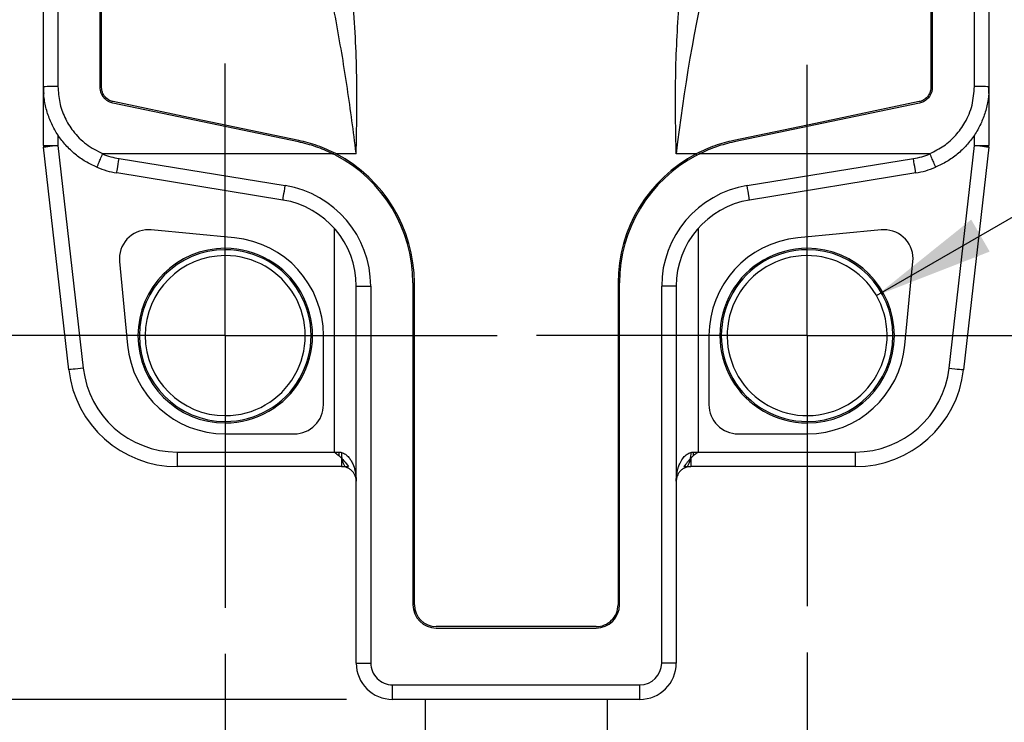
# Model space of a CAD drawing. Header units: millimetres. Extents: x 3 to 137, y 3 to 105.
# Tile 5 of 19: x 85 to 98, y 36 to 46. Entities that reach past the tile are written whole.
import ezdxf

# ---------------------------------------------------------------- set-up
doc = ezdxf.new("R2010")
doc.units = ezdxf.units.MM
doc.header["$LTSCALE"] = 0.5
doc.linetypes.add('CENTERX2', pattern=[20.32, 12.7, -2.54, 2.54, -2.54])
doc.layers.add('CENTER', color=40, linetype='CENTERX2')
doc.layers.add('DIMENSIONS', color=140, linetype='Continuous', lineweight=25)
doc.styles.add('SLDTEXTSTYLE0', font='TXT', dxfattribs={"width": 0.7})
doc.dimstyles.new('SLDDIMSTYLE0', dxfattribs={"dimtxt": 1.079004, "dimasz": 1.651, "dimexe": 0, "dimexo": 0.0625, "dimgap": 0.269751, "dimtad": 0, "dimtih": 1, "dimtoh": 1, "dimrnd": 1e-09, "dimzin": 12, "dimdsep": 46, "dimtxsty": 'SLDTEXTSTYLE0', "dimsah": 1, "dimcen": 0.09, "dimadec": 0, "dimazin": 3, "dimtfac": 1, "dimtofl": 0, "dimtmove": 0, "dimatfit": 3, "dimfxl": 0, "dimfrac": 2, "dimtolj": 1, "dimtzin": 12, "dimarcsym": 0})
doc.dimstyles.new('SLDDIMSTYLE1', dxfattribs={"dimtxt": 1.079004, "dimasz": 1.651, "dimexe": 0, "dimexo": 0.0625, "dimgap": 0.269751, "dimtad": 0, "dimtih": 1, "dimtoh": 1, "dimrnd": 1e-09, "dimzin": 4, "dimdsep": 46, "dimtxsty": 'SLDTEXTSTYLE0', "dimsah": 1, "dimcen": 0.09, "dimadec": 0, "dimazin": 1, "dimtfac": 1, "dimtofl": 0, "dimtmove": 0, "dimatfit": 3, "dimfxl": 0, "dimfrac": 2, "dimtolj": 1, "dimtzin": 12, "dimarcsym": 0})
doc.dimstyles.new('SLDDIMSTYLE2', dxfattribs={"dimtxt": 1.079004, "dimasz": 1.651, "dimexe": 0, "dimexo": 0.0625, "dimgap": 0.269751, "dimtad": 0, "dimtih": 1, "dimtoh": 1, "dimrnd": 1e-09, "dimzin": 12, "dimdsep": 46, "dimtxsty": 'SLDTEXTSTYLE0', "dimsah": 1, "dimcen": 0.09, "dimadec": 0, "dimazin": 3, "dimtfac": 1, "dimtmove": 0, "dimatfit": 0, "dimfxl": 0, "dimfrac": 2, "dimtolj": 1, "dimtzin": 12, "dimarcsym": 0})
doc.dimstyles.new('SLDDIMSTYLE3', dxfattribs={"dimtxt": 1.079004, "dimasz": 1.651, "dimexe": 0, "dimexo": 0.0625, "dimgap": 0.269751, "dimtad": 0, "dimtih": 1, "dimtoh": 1, "dimrnd": 1e-09, "dimzin": 4, "dimdsep": 46, "dimtxsty": 'SLDTEXTSTYLE0', "dimsah": 1, "dimcen": 0.09, "dimadec": 0, "dimazin": 1, "dimtfac": 1, "dimtmove": 0, "dimatfit": 0, "dimfxl": 0, "dimfrac": 2, "dimtolj": 1, "dimtzin": 12, "dimarcsym": 0})
doc.dimstyles.new('SLDDIMSTYLE4', dxfattribs={"dimtxt": 1.079004, "dimasz": 1.651, "dimexe": 0, "dimexo": 0.0625, "dimgap": 0.269751, "dimtad": 0, "dimtih": 1, "dimtoh": 1, "dimrnd": 1e-09, "dimzin": 12, "dimdsep": 46, "dimtxsty": 'SLDTEXTSTYLE0', "dimsah": 1, "dimcen": 0, "dimadec": 0, "dimazin": 3, "dimtfac": 1, "dimtofl": 0, "dimtmove": 0, "dimatfit": 3, "dimfxl": 0, "dimfrac": 2, "dimtolj": 1, "dimtzin": 12, "dimarcsym": 0})

# ---------------------------------------------------------------- blocks, each defined once
blk = doc.blocks.new('_D')
at = {"layer": 'DIMENSIONS'}
for p, q in [((87.154, 50.127), (78.309, 50.127)), ((79.897, 50.127), (79.897, 48.123)), ((78.294, 46.166), (77.931, 46.166)), ((77.931, 46.166), (77.931, 44.452)), ((81.5, 46.166), (81.862, 46.166)), ((81.862, 46.166), (81.862, 44.452)), ((77.931, 44.452), (78.294, 44.452)), ((81.862, 44.452), (81.5, 44.452)), ((79.897, 41.527), (79.897, 44.21)), ((82.954, 41.527), (78.309, 41.527))]:
    blk.add_line(p, q, dxfattribs=at)
for points in [[(79.897, 50.127), (79.643, 48.476), (80.151, 48.476)], [(79.897, 41.527), (80.151, 43.178), (79.643, 43.178)]]:
    blk.add_solid(points, dxfattribs=at)
at = {"layer": 'DIMENSIONS', "char_height": 1.0583, "attachment_point": 1, "style": 'SLDTEXTSTYLE0'}
for s, insert in [('8.6', (78.743, 47.772)), ('0.34', (78.294, 45.816))]:
    blk.add_mtext(s, dxfattribs=dict(at, insert=insert))
blk = doc.blocks.new('_D_1')
at = {"layer": 'DIMENSIONS'}
for p, q in [((86.051, 55.527), (73.313, 55.527)), ((74.9, 55.527), (74.9, 50.747)), ((73.297, 48.791), (72.935, 48.791)), ((72.935, 48.791), (72.935, 47.076)), ((76.503, 48.791), (76.866, 48.791)), ((76.866, 48.791), (76.866, 47.076)), ((72.935, 47.076), (73.297, 47.076)), ((76.866, 47.076), (76.503, 47.076)), ((74.9, 41.527), (74.9, 46.834)), ((82.954, 41.527), (73.313, 41.527))]:
    blk.add_line(p, q, dxfattribs=at)
for points in [[(74.9, 55.527), (74.646, 53.876), (75.154, 53.876)], [(74.9, 41.527), (75.154, 43.178), (74.646, 43.178)]]:
    blk.add_solid(points, dxfattribs=at)
at = {"layer": 'DIMENSIONS', "char_height": 1.0583, "attachment_point": 1, "style": 'SLDTEXTSTYLE0'}
for s, insert in [('14.0', (73.297, 50.396)), ('0.55', (73.297, 48.44))]:
    blk.add_mtext(s, dxfattribs=dict(at, insert=insert))
blk = doc.blocks.new('_D_2')
at = {"layer": 'DIMENSIONS'}
for p, q in [((80.05, 36.527), (80.05, 39.702)), ((88.994, 36.527), (78.462, 36.527)), ((89.444, 27.209), (78.462, 27.209)), ((80.05, 27.209), (80.05, 24.034))]:
    blk.add_line(p, q, dxfattribs=at)
for points in [[(80.05, 36.527), (80.304, 38.178), (79.796, 38.178)], [(80.05, 27.209), (79.796, 25.558), (80.304, 25.558)]]:
    blk.add_solid(points, dxfattribs=at)
at = {"layer": 'DIMENSIONS', "char_height": 1.0583, "attachment_point": 1, "style": 'SLDTEXTSTYLE0'}
for s, insert in [('3-WIRE', (77.348, 33.841)), ('PIGTAIL', (77.172, 32.126))]:
    blk.add_mtext(s, dxfattribs=dict(at, insert=insert))
blk = doc.blocks.new('_D_3')
at = {"layer": 'DIMENSIONS'}
for p, q in [((74.9, 41.527), (74.9, 44.702)), ((82.954, 41.527), (73.313, 41.527)), ((73.297, 39.15), (72.935, 39.15)), ((72.935, 39.15), (72.935, 37.436)), ((76.503, 39.15), (76.866, 39.15)), ((76.866, 39.15), (76.866, 37.436)), ((72.935, 37.436), (73.297, 37.436)), ((76.866, 37.436), (76.503, 37.436)), ((88.994, 36.527), (73.313, 36.527)), ((74.9, 36.527), (74.9, 33.352))]:
    blk.add_line(p, q, dxfattribs=at)
for points in [[(74.9, 41.527), (75.154, 43.178), (74.646, 43.178)], [(74.9, 36.527), (74.646, 34.876), (75.154, 34.876)]]:
    blk.add_solid(points, dxfattribs=at)
at = {"layer": 'DIMENSIONS', "char_height": 1.0583, "attachment_point": 1, "style": 'SLDTEXTSTYLE0'}
for s, insert in [('5.0', (73.746, 40.756)), ('0.20', (73.297, 38.8))]:
    blk.add_mtext(s, dxfattribs=dict(at, insert=insert))
blk = doc.blocks.new('_D_5')
at = {"layer": 'DIMENSIONS'}
for p, q in [((101.99, 45.257), (101.627, 45.257)), ((101.627, 45.257), (101.627, 43.542)), ((105.196, 45.257), (105.558, 45.257)), ((105.558, 45.257), (105.558, 43.542)), ((96.282, 42.077), (99.076, 43.69)), ((99.076, 43.69), (100.471, 43.69)), ((101.627, 43.542), (101.99, 43.542)), ((105.558, 43.542), (105.196, 43.542))]:
    blk.add_line(p, q, dxfattribs=at)
blk.add_solid([(96.282, 42.077), (97.839, 42.682), (97.585, 43.122)], dxfattribs=at)
at = {"layer": 'DIMENSIONS', "char_height": 1.0583, "attachment_point": 1, "style": 'SLDTEXTSTYLE0'}
for s, insert in [('%%c', (101.624, 46.863)), ('2.2', (103.253, 46.863)), ('0.09', (101.99, 44.906)), ('TYP.', (102.042, 42.95))]:
    blk.add_mtext(s, dxfattribs=dict(at, insert=insert))
blk = doc.blocks.new('_D_6')
at = {"layer": 'DIMENSIONS'}
for p, q in [((87.329, 37.152), (87.329, 33.581)), ((95.329, 37.172), (95.329, 33.581)), ((87.329, 35.168), (95.329, 35.168)), ((95.329, 35.168), (98.593, 35.168)), ((100.055, 35.168), (99.693, 35.168)), ((99.693, 35.168), (99.693, 33.453)), ((103.262, 35.168), (103.624, 35.168)), ((103.624, 35.168), (103.624, 33.453)), ((99.693, 33.453), (100.055, 33.453)), ((103.624, 33.453), (103.262, 33.453))]:
    blk.add_line(p, q, dxfattribs=at)
for points in [[(87.329, 35.168), (88.98, 34.914), (88.98, 35.422)], [(95.329, 35.168), (93.678, 35.422), (93.678, 34.914)]]:
    blk.add_solid(points, dxfattribs=at)
at = {"layer": 'DIMENSIONS', "char_height": 1.0583, "attachment_point": 1, "style": 'SLDTEXTSTYLE0'}
for s, insert in [('8.0', (100.504, 36.774)), ('0.31', (100.055, 34.817))]:
    blk.add_mtext(s, dxfattribs=dict(at, insert=insert))
blk = doc.blocks.new('SW_CENTERMARKSYMBOL_0')
at = {"layer": 'CENTER', "color": 0}
for p, q in [((0, 2.54), (0, 3.74)), ((0, 0), (0, 2.54)), ((-2.54, 0), (-3.74, 0)), ((0, 0), (-2.54, 0)), ((0, 0), (0, -2.54)), ((0, 0), (2.54, 0)), ((2.54, 0), (3.74, 0)), ((0, -2.54), (0, -3.74))]:
    blk.add_line(p, q, dxfattribs=at)
blk = doc.blocks.new('SW_CENTERMARKSYMBOL_1')
at = {"layer": 'CENTER', "color": 0}
for p, q in [((0, 2.54), (0, 3.72)), ((0, 0), (0, 2.54)), ((-2.54, 0), (-3.72, 0)), ((0, 0), (-2.54, 0)), ((0, 0), (0, -2.54)), ((0, 0), (2.54, 0)), ((2.54, 0), (3.72, 0)), ((0, -2.54), (0, -3.72))]:
    blk.add_line(p, q, dxfattribs=at)

msp = doc.modelspace()

# ---------------------------------------------------------------- linework, layer by layer
for p, q in [((84.82931, 44.94714), (84.82931, 54.31452)), ((85.02931, 54.33425), (85.02931, 44.95014)), ((97.62931, 44.95014), (97.62931, 54.33425)), ((97.82931, 54.31452), (97.82931, 44.94714)), ((85.60931, 44.93906), (85.60931, 53.96678)), ((85.62931, 44.93906), (85.62931, 53.95404)), ((97.02931, 53.95404), (97.02931, 44.93906)), ((97.04931, 53.96678), (97.04931, 44.93906)), ((84.82931, 44.13802), (84.82931, 44.93906)), ((97.82931, 44.93906), (97.82931, 44.13802)), ((85.02931, 44.28381), (85.02931, 44.13802)), ((97.62931, 44.13802), (97.62931, 44.28381)), ((84.82931, 44.13802), (85.02931, 44.13802)), ((85.02931, 44.13802), (85.37701, 41.07983)), ((97.28161, 41.07983), (97.62931, 44.13802)), ((97.62931, 44.13802), (97.82931, 44.13802)), ((85.17829, 41.05724), (84.83059, 44.11543)), ((85.64306, 44.02864), (88.80306, 44.02864)), ((88.81092, 44.02475), (85.64306, 44.02475)), ((88.83828, 44.01088), (88.84573, 44.00701)), ((88.84748, 44.02864), (89.12931, 44.02864)), ((89.12931, 44.02475), (88.85497, 44.02475)), ((93.52931, 44.02864), (93.81114, 44.02864)), ((93.80365, 44.02475), (93.52931, 44.02475)), ((93.81289, 44.00701), (93.82034, 44.01088)), ((97.01556, 44.02475), (93.84769, 44.02475)), ((93.85556, 44.02864), (97.01556, 44.02864)), ((97.82803, 44.11543), (97.48032, 41.05724)), ((85.86863, 43.96013), (88.15425, 43.58805)), ((94.50436, 43.58805), (96.78998, 43.96013)), ((88.12212, 43.39065), (85.8365, 43.76273)), ((96.82212, 43.76273), (94.5365, 43.39065)), ((87.45815, 42.87053), (86.31193, 42.98042)), ((88.82931, 39.92669), (88.82931, 42.99997)), ((93.82931, 42.99997), (93.82931, 39.92669)), ((96.34669, 42.98042), (95.20047, 42.87053)), ((85.87558, 42.54407), (85.98547, 41.39785)), ((96.67315, 41.39785), (96.78304, 42.54407)), ((89.90931, 42.25185), (89.90931, 37.82669)), ((89.92931, 37.82669), (89.92931, 42.25185)), ((92.72931, 42.25185), (92.72931, 37.82669)), ((92.74931, 37.82669), (92.74931, 42.25185)), ((89.12931, 37.02669), (89.12931, 42.20624)), ((89.12931, 42.20624), (89.32931, 42.20624)), ((89.32931, 42.20624), (89.32931, 37.02669)), ((93.52931, 42.20624), (93.32931, 42.20624)), ((93.32931, 37.02669), (93.32931, 42.20624)), ((93.52931, 42.20624), (93.52931, 37.02669)), ((88.67931, 40.57669), (88.67931, 41.52669)), ((93.97931, 41.52669), (93.97931, 40.57669)), ((87.32931, 40.17669), (88.27931, 40.17669)), ((94.37931, 40.17669), (95.32931, 40.17669)), ((86.66869, 39.92669), (88.82931, 39.92669)), ((86.66869, 39.92669), (86.66869, 39.72669)), ((88.82931, 39.92669), (88.88931, 39.92669)), ((88.92931, 39.83733), (88.92931, 39.72669)), ((93.72931, 39.83732), (93.72931, 39.72669)), ((93.76931, 39.92669), (93.82931, 39.92669)), ((93.82931, 39.92669), (95.98993, 39.92669)), ((95.98993, 39.92669), (95.98993, 39.72669)), ((88.92931, 39.72669), (86.66869, 39.72669)), ((88.92931, 39.72669), (89.02374, 39.72669)), ((93.63496, 39.72669), (93.72931, 39.72669)), ((95.98993, 39.72669), (93.72931, 39.72669)), ((92.42931, 37.52669), (90.22931, 37.52669)), ((90.22931, 37.50669), (92.42931, 37.50669)), ((89.12931, 37.02669), (89.32931, 37.02669)), ((93.52931, 37.02669), (93.32931, 37.02669)), ((89.62931, 36.52669), (89.62931, 36.72669)), ((89.62931, 36.72669), (93.02931, 36.72669)), ((93.02931, 36.52669), (93.02931, 36.72669)), ((93.02931, 36.52669), (89.62931, 36.52669)), ((90.07931, 36.52669), (90.07931, 33.82311)), ((92.57931, 36.52669), (92.57931, 33.82311))]:
    msp.add_line(p, q)
at = {"flags": 128}
for points in [[(88.33494, 44.18986), (86.90655, 44.48882), (85.78424, 44.72372)], [(88.33903, 44.20943), (86.91064, 44.5084), (85.78833, 44.7433)], [(96.87028, 44.7433), (95.44189, 44.44433), (94.31958, 44.20943)], [(96.87438, 44.72372), (95.44599, 44.42476), (94.32368, 44.18986)], [(85.02931, 44.13802), (84.99054, 44.13362), (84.95326, 44.12938), (84.9189, 44.12547), (84.88879, 44.12205), (84.86408, 44.11924), (84.84571, 44.11715), (84.83441, 44.11587), (84.83059, 44.11543)], [(97.82803, 44.11543), (97.82421, 44.11587), (97.8129, 44.11715), (97.79454, 44.11924), (97.76982, 44.12205), (97.73971, 44.12547), (97.70535, 44.12938), (97.66808, 44.13362), (97.62931, 44.13802)], [(97.01556, 44.02864), (97.01598, 44.02654), (97.01631, 44.0249)], [(85.8365, 43.76273), (85.83711, 43.76652), (85.83894, 43.77776), (85.84191, 43.796), (85.84591, 43.82055), (85.85078, 43.85046), (85.85633, 43.88459), (85.86236, 43.92162), (85.86863, 43.96013)], [(96.82212, 43.76273), (96.8215, 43.76652), (96.81967, 43.77776), (96.8167, 43.796), (96.81271, 43.82055), (96.80784, 43.85046), (96.80228, 43.88459), (96.79625, 43.92162), (96.78998, 43.96013)], [(88.12212, 43.39065), (88.12274, 43.39445), (88.12456, 43.40568), (88.12753, 43.42392), (88.13153, 43.44847), (88.1364, 43.47838), (88.14196, 43.51251), (88.14798, 43.54954), (88.15425, 43.58805)], [(94.5365, 43.39065), (94.53588, 43.39445), (94.53405, 43.40568), (94.53108, 43.42392), (94.52708, 43.44847), (94.52221, 43.47838), (94.51666, 43.51251), (94.51063, 43.54954), (94.50436, 43.58805)], [(85.37701, 41.07983), (85.33824, 41.07543), (85.30096, 41.07119), (85.26661, 41.06728), (85.23649, 41.06386), (85.21178, 41.06105), (85.19342, 41.05896), (85.18211, 41.05767), (85.17829, 41.05724)], [(97.28161, 41.07983), (97.32037, 41.07543), (97.35765, 41.07119), (97.39201, 41.06728), (97.42212, 41.06386), (97.44683, 41.06105), (97.4652, 41.05896), (97.47651, 41.05767), (97.48032, 41.05724)]]:
    msp.add_lwpolyline(points, dxfattribs=at)
for centre, radius, start, end in [((117.17764, 41.29799), 23.80523, 147.923867, 173.417923), ((84.97932, 41.61295), 3.33756, 89.141765, 92.576058), ((97.6793, 41.61295), 3.33756, 87.423942, 90.858235), ((85.82919, 44.93906), 0.99988, 179.999851, 184.848976), ((96.82943, 44.93906), 0.99988, 355.151024, 0.000149), ((85.02925, 44.13802), 0.19994, 179.999775, 186.488165), ((97.62937, 44.13802), 0.19994, 353.511835, 0.000225), ((86.02931, 44.94714), 1, 247.278547, 260.753866), ((87.92878, 42.25081), 1.98117, 62.672826, 63.559829), ((87.92931, 42.25185), 1.98, 359.999999, 62.429534), ((87.92931, 42.25185), 2, 0.000004, 62.430137), ((94.72931, 42.25185), 2, 117.569846, 180.000008), ((94.72931, 42.25185), 1.98, 117.570477, 179.99999), ((94.72903, 42.2524), 1.97939, 116.439971, 117.327767), ((96.62931, 44.94714), 1, 279.246134, 292.721453), ((86.0293, 44.94713), 1.19999, 247.278439, 260.753953), ((96.62931, 44.94714), 1.2, 279.246084, 292.721473), ((87.92931, 42.20624), 1.4, 0.000003, 80.753894), ((94.72931, 42.20624), 1.4, 99.246115, 180), ((87.92931, 42.20624), 1.2, 359.999992, 80.753895), ((94.72931, 42.20624), 1.2, 99.246128, 179.999985), ((86.27375, 42.58225), 0.4, 90.000028, 185.476408), ((86.27375, 42.58224), 0.40001, 84.523675, 89.999967), ((96.38486, 42.58224), 0.40001, 90.000033, 95.476325), ((96.38486, 42.58225), 0.4, 354.523592, 90.000039), ((87.32931, 41.52669), 1.35, 359.999998, 84.523614), ((95.32931, 41.52669), 1.35, 95.476398, 180.000001), ((87.32931, 41.52669), 1.2, 90.000007, 269.999993), ((87.32931, 41.52669), 1.18, 90.000017, 269.999983), ((87.32931, 41.52669), 1.2, 269.999985, 90.000015), ((87.32931, 41.52669), 1.18, 269.999994, 90.000006), ((95.32931, 41.52669), 1.2, 89.999996, 270.000004), ((95.32931, 41.52669), 1.18, 89.999994, 270.000006), ((95.32931, 41.52669), 1.2, 270.000007, 89.999993), ((95.32931, 41.52669), 1.18, 270.000017, 89.999983), ((87.32931, 41.52669), 1.1, 90, 270), ((87.32931, 41.52669), 1.1, 269.999987, 90.000013), ((95.32931, 41.52669), 1.1, 45.718235, 225.718246), ((95.32931, 41.52669), 1.1, 225.718223, 45.718259), ((87.32931, 41.52669), 1.35, 185.476405, 269.999982), ((95.32931, 41.52669), 1.35, 270.000018, 354.523595), ((86.66869, 41.22669), 1.5, 186.486404, 270), ((86.66869, 41.22669), 1.3, 186.486421, 269.999995), ((95.98993, 41.22669), 1.3, 270.000002, 353.513582), ((95.98993, 41.22669), 1.5, 270, 353.513596), ((88.27931, 40.57669), 0.4, 269.999972, 0.000028), ((94.37931, 40.57669), 0.4, 179.999915, 270.000051), ((89.863, 39.9264), 0.97369, 179.983117, 182.88876), ((92.7965, 39.92638), 0.97281, 357.109919, 0.018204), ((90.22931, 37.82669), 0.32, 180.000034, 269.999945), ((90.22931, 37.82669), 0.3, 180.000003, 269.999997), ((92.42931, 37.82669), 0.3, 269.99998, 359.999997), ((92.42931, 37.82669), 0.32, 270.000019, 0.000002), ((89.62931, 37.02669), 0.5, 180.000045, 269.999955), ((89.62931, 37.02669), 0.3, 179.999965, 270.000035), ((93.02931, 37.02669), 0.5, 270.000013, 0), ((93.02931, 37.02669), 0.3, 270.000018, 359.99996)]:
    msp.add_arc(centre, radius, start, end)
for points, knots in [([(89.12931, 44.02621), (89.136, 44.38027), (89.14947, 45.09346), (89.09138, 46.17122), (88.97652, 47.2626), (88.79906, 48.36779), (88.58973, 49.35021), (88.37076, 50.20821), (88.15983, 50.94053), (87.9239, 51.67642), (87.66309, 52.41594), (87.37696, 53.15888), (87.06719, 53.90603), (86.84254, 54.40084), (86.72931, 54.65025)], [0, 0, 0, 0, 0.09662681, 0.19463971, 0.29434699, 0.39604148, 0.49999923, 0.56839005, 0.63769259, 0.70796997, 0.77928274, 0.85168886, 0.92524368, 1, 1, 1, 1]), ([(93.52931, 44.02621), (93.52269, 44.35645), (93.50937, 45.02132), (93.55759, 46.02564), (93.63498, 46.83194), (93.71509, 47.43802), (93.7764, 47.84208), (93.84597, 48.24801), (93.92376, 48.65581), (94.00978, 49.0655), (94.17071, 49.76813), (94.43796, 50.76624), (94.85797, 52.05533), (95.35065, 53.35726), (95.73464, 54.21527), (95.92931, 54.65025)], [0, 0, 0, 0, 0.09013346, 0.18146271, 0.27423955, 0.31113967, 0.34831442, 0.38577747, 0.4235423, 0.46162194, 0.5000292, 0.620278, 0.74347821, 0.86995266, 1, 1, 1, 1]), ([(89.12931, 44.0267), (89.1293, 44.02671), (89.1293, 44.02676), (89.12927, 44.02697), (89.12916, 44.02781), (89.12874, 44.03115), (89.09194, 44.33016), (89.01313, 44.92136), (88.86832, 45.79478), (88.69555, 46.66297), (88.49063, 47.52168), (88.25124, 48.36894), (87.96395, 49.24245), (87.6182, 50.14944), (87.20568, 51.09741), (86.74007, 52.04685), (86.2246, 52.99959), (85.84457, 53.6237), (85.65218, 53.93966)], [0, 0, 0, 0, 0.00000285, 0.00001421, 0.00005962, 0.00024116, 0.00096712, 0.0853383, 0.16903904, 0.25152663, 0.33585816, 0.41885989, 0.50066667, 0.59606066, 0.6935067, 0.79319552, 0.89530489, 1, 1, 1, 1]), ([(85.56581, 43.84027), (85.51261, 43.86524), (85.40623, 43.9152), (85.26272, 44.0187), (85.13498, 44.14045), (85.02669, 44.28001), (84.93979, 44.4338), (84.87682, 44.59866), (84.83678, 44.771), (84.8318, 44.88843), (84.82931, 44.94714)], [0, 0, 0, 0, 0.12500009, 0.25000007, 0.3750002, 0.50000001, 0.62500012, 0.75000013, 0.87500007, 1, 1, 1, 1]), ([(85.02931, 44.95014), (85.03402, 44.87696), (85.04341, 44.73107), (85.11714, 44.52269), (85.23785, 44.32466), (85.41199, 44.14677), (85.56591, 44.06808), (85.64306, 44.02864)], [0, 0, 0, 0, 0.18720542, 0.37321465, 0.5593138, 0.77912135, 1, 1, 1, 1]), ([(97.01556, 44.02864), (97.08138, 44.06134), (97.21273, 44.12661), (97.37693, 44.27543), (97.51299, 44.4633), (97.60974, 44.69214), (97.62277, 44.86397), (97.62931, 44.95014)], [0, 0, 0, 0, 0.18764377, 0.37445239, 0.56072971, 0.77970425, 1, 1, 1, 1]), ([(97.82931, 44.94714), (97.82682, 44.88843), (97.82183, 44.771), (97.78179, 44.59866), (97.71883, 44.4338), (97.63192, 44.28001), (97.52364, 44.14045), (97.39589, 44.0187), (97.25239, 43.9152), (97.146, 43.86524), (97.09281, 43.84027)], [0, 0, 0, 0, 0.12499997, 0.24999993, 0.37499997, 0.49999995, 0.625, 0.75000016, 0.87500018, 1, 1, 1, 1]), ([(85.78424, 44.72372), (85.76609, 44.72898), (85.72586, 44.74063), (85.66926, 44.78213), (85.63143, 44.83632), (85.61232, 44.89176), (85.61033, 44.92295), (85.60931, 44.93906)], [0, 0, 0, 0, 0.18851142, 0.41784756, 0.68782777, 0.83878779, 1, 1, 1, 1]), ([(85.78833, 44.7433), (85.77178, 44.7481), (85.73512, 44.75873), (85.68366, 44.79656), (85.64934, 44.84584), (85.63204, 44.89617), (85.63024, 44.92445), (85.62931, 44.93906)], [0, 0, 0, 0, 0.18922267, 0.41879474, 0.68854062, 0.83920332, 1, 1, 1, 1]), ([(97.02931, 44.93906), (97.02838, 44.92445), (97.02658, 44.89617), (97.00927, 44.84584), (96.97496, 44.79656), (96.92349, 44.75873), (96.88684, 44.7481), (96.87028, 44.7433)], [0, 0, 0, 0, 0.16079661, 0.31145925, 0.58120404, 0.81077741, 1, 1, 1, 1]), ([(97.04931, 44.93906), (97.04828, 44.92295), (97.04629, 44.89176), (97.02718, 44.83632), (96.98935, 44.78213), (96.93275, 44.74063), (96.89253, 44.72898), (96.87438, 44.72372)], [0, 0, 0, 0, 0.161212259, 0.312172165, 0.582151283, 0.811487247, 1, 1, 1, 1]), ([(88.80306, 44.02864), (88.72757, 44.06285), (88.57659, 44.13128), (88.41549, 44.17033), (88.33494, 44.18986)], [0, 0, 0, 0, 0.50000009, 1, 1, 1, 1]), ([(88.84748, 44.02864), (88.7658, 44.06738), (88.60244, 44.14488), (88.42684, 44.18791), (88.33903, 44.20943)], [0, 0, 0, 0, 0.49999979, 1, 1, 1, 1]), ([(94.31958, 44.20943), (94.23178, 44.18791), (94.05617, 44.14488), (93.89281, 44.06738), (93.81114, 44.02864)], [0, 0, 0, 0, 0.50000021, 1, 1, 1, 1]), ([(94.32368, 44.18986), (94.24313, 44.17033), (94.08203, 44.13128), (93.93105, 44.06285), (93.85556, 44.02864)], [0, 0, 0, 0, 0.49999986, 1, 1, 1, 1]), ([(85.56581, 43.84027), (85.56769, 43.84498), (85.57494, 43.86309), (85.5908, 43.90103), (85.61436, 43.95789), (85.63249, 44.00136), (85.6423, 44.0249)], [0, 0, 0, 0, 0.07611217, 0.29285391, 0.6172637, 1, 1, 1, 1]), ([(85.6423, 44.0249), (85.64244, 44.0256), (85.64269, 44.02684), (85.64295, 44.02809), (85.64306, 44.02864)], [0, 0, 0, 0, 0.56000065, 1, 1, 1, 1]), ([(85.64306, 44.02475), (85.64292, 44.02477), (85.64267, 44.02483), (85.64241, 44.02488), (85.6423, 44.0249)], [0, 0, 0, 0, 0.56024726, 1, 1, 1, 1]), ([(88.80306, 44.02864), (88.80453, 44.02791), (88.80715, 44.02662), (88.80977, 44.02532), (88.81092, 44.02475)], [0, 0, 0, 0, 0.55984573, 1, 1, 1, 1]), ([(88.84748, 44.02864), (88.84888, 44.02791), (88.85138, 44.02662), (88.85387, 44.02532), (88.85497, 44.02475)], [0, 0, 0, 0, 0.55998824, 1, 1, 1, 1]), ([(93.80365, 44.02475), (93.80504, 44.02547), (93.80754, 44.02677), (93.81004, 44.02807), (93.81114, 44.02864)], [0, 0, 0, 0, 0.56001178, 1, 1, 1, 1]), ([(93.84769, 44.02475), (93.84916, 44.02547), (93.85178, 44.02678), (93.8544, 44.02807), (93.85556, 44.02864)], [0, 0, 0, 0, 0.560155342, 1, 1, 1, 1]), ([(97.01631, 44.0249), (97.01617, 44.02487), (97.01592, 44.02482), (97.01567, 44.02477), (97.01556, 44.02475)], [0, 0, 0, 0, 0.559834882, 1, 1, 1, 1]), ([(97.01631, 44.0249), (97.02612, 44.00136), (97.04425, 43.95789), (97.06782, 43.90103), (97.08368, 43.86309), (97.09093, 43.84498), (97.09281, 43.84027)], [0, 0, 0, 0, 0.382736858, 0.707145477, 0.923887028, 1, 1, 1, 1]), ([(88.82931, 39.92669), (88.84067, 39.9174), (88.86097, 39.9008), (88.88151, 39.88451), (88.89054, 39.87733)], [0, 0, 0, 0, 0.559900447, 1, 1, 1, 1]), ([(88.88931, 39.92669), (88.90712, 39.92457), (88.94485, 39.92007), (88.99742, 39.88658), (89.03275, 39.84885), (89.05568, 39.81533), (89.06929, 39.79193), (89.09204, 39.74538), (89.12109, 39.65764), (89.12624, 39.57548), (89.12931, 39.52669)], [0, 0, 0, 0, 0.10463834, 0.2215648, 0.35731206, 0.40765047, 0.46072981, 0.5166982, 0.71297924, 1, 1, 1, 1]), ([(88.89054, 39.87733), (88.91493, 39.85427), (88.96382, 39.80803), (89.00374, 39.75385), (89.02374, 39.72669)], [0, 0, 0, 0, 0.49875897, 1, 1, 1, 1]), ([(88.9795, 39.72669), (88.9721, 39.73732), (88.95624, 39.76008), (88.94199, 39.80462), (88.93159, 39.86073), (88.93013, 39.90304), (88.92931, 39.92669)], [0, 0, 0, 0, 0.18440785, 0.3951072, 0.66194986, 1, 1, 1, 1]), ([(93.52931, 39.52669), (93.5299, 39.54808), (93.53101, 39.58835), (93.53939, 39.64452), (93.5505, 39.69256), (93.56314, 39.73254), (93.58262, 39.78123), (93.61323, 39.83529), (93.66117, 39.88659), (93.71376, 39.92007), (93.75149, 39.92457), (93.76931, 39.92669)], [0, 0, 0, 0, 0.12596312, 0.2371356, 0.333919, 0.41625721, 0.48383918, 0.64285457, 0.77852429, 0.8953938, 1, 1, 1, 1]), ([(93.76807, 39.87733), (93.74317, 39.85476), (93.71826, 39.83217), (93.69705, 39.80603), (93.69667, 39.80555), (93.69528, 39.80379), (93.69008, 39.79715), (93.66972, 39.77115), (93.65038, 39.74641), (93.63496, 39.72669)], [0, 0, 0, 0, 0.49875727, 0.49906387, 0.50141494, 0.50789502, 0.53232442, 0.6270527, 1, 1, 1, 1]), ([(93.72931, 39.92669), (93.72849, 39.90309), (93.72703, 39.86083), (93.71665, 39.80475), (93.70242, 39.76016), (93.68653, 39.73734), (93.67911, 39.72669)], [0, 0, 0, 0, 0.33742954, 0.60402511, 0.81519898, 1, 1, 1, 1]), ([(93.82931, 39.92669), (93.81794, 39.9174), (93.79765, 39.9008), (93.77711, 39.88451), (93.76807, 39.87733)], [0, 0, 0, 0, 0.55989814, 1, 1, 1, 1]), ([(89.12467, 39.5674), (89.12335, 39.57371), (89.12032, 39.58828), (89.11202, 39.609), (89.10184, 39.62856), (89.08524, 39.65354), (89.05859, 39.6819), (89.01825, 39.70775), (88.97443, 39.72377), (88.94418, 39.72573), (88.92931, 39.72669)], [0, 0, 0, 0, 0.07082089, 0.16359601, 0.24440431, 0.31324147, 0.49326106, 0.66772924, 0.83664311, 1, 1, 1, 1]), ([(93.72931, 39.72669), (93.71444, 39.72573), (93.6842, 39.72378), (93.64794, 39.71048), (93.62068, 39.6952), (93.60126, 39.68096), (93.58342, 39.66423), (93.56535, 39.64258), (93.54876, 39.61499), (93.5331, 39.57549), (93.53073, 39.54503), (93.52931, 39.52669)], [0, 0, 0, 0, 0.14194602, 0.28874321, 0.36409187, 0.44065866, 0.51844472, 0.59744864, 0.70965755, 0.82527415, 1, 1, 1, 1])]:
    msp.add_open_spline(points, degree=3, knots=knots)

# ---------------------------------------------------------------- block references
at = {"layer": 'CENTER'}
for name, p in [('SW_CENTERMARKSYMBOL_0', (87.32931, 41.52669)), ('SW_CENTERMARKSYMBOL_1', (95.32931, 41.52669))]:
    msp.add_blockref(name, p, dxfattribs=at)

# ---------------------------------------------------------------- dimensions: what is measured, and where the dimension line sits
at = {"layer": 'DIMENSIONS'}
for base, p1, p2, dimstyle, picture, middle in [((74.90012, 55.52669), (83.58931, 41.52669), (86.68558, 55.52669), 'SLDDIMSTYLE1', '_D_1', (74.90012, 48.79065)), ((79.89688, 50.12669), (83.58931, 41.52669), (87.78932, 50.12669), 'SLDDIMSTYLE0', '_D', (79.89688, 46.16642)), ((74.90012, 41.52669), (89.62931, 36.52669), (83.58931, 41.52669), 'SLDDIMSTYLE3', '_D_3', (74.90012, 39.15045))]:
    dim = msp.add_linear_dim(base=base, p1=p1, p2=p2, angle=90, dimstyle=dimstyle, dxfattribs=at)
    dim.commit()
    dim.dimension.update_dxf_attribs({"geometry": picture, "text_midpoint": middle, "dimtype": 160})
dim = msp.add_diameter_dim_2p(p1=(94.37668, 40.97669), p2=(96.28194, 42.07669), text='<>\\PTYP.', dimstyle='SLDDIMSTYLE4', dxfattribs=at)
dim.commit()
dim.dimension.update_dxf_attribs({"geometry": '_D_5', "text_midpoint": (103.59292, 44.24736), "dimtype": 163})
dim = msp.add_linear_dim(base=(80.04981, 36.52669), p1=(90.07931, 27.20884), p2=(89.62931, 36.52669), angle=90, text='3-WIRE\\PPIGTAIL', dimstyle='SLDDIMSTYLE2', dxfattribs=at)
dim.commit()
dim.dimension.update_dxf_attribs({"geometry": '_D_2', "text_midpoint": (80.04981, 32.47646), "dimtype": 160})
dim = msp.add_linear_dim(base=(95.32931, 35.16813), p1=(87.32931, 37.78669), p2=(95.32931, 37.80669), dimstyle='SLDDIMSTYLE1', dxfattribs=at)
dim.commit()
dim.dimension.update_dxf_attribs({"geometry": '_D_6', "text_midpoint": (101.65847, 35.16813), "dimtype": 160})

doc.saveas('drawing.dxf')
